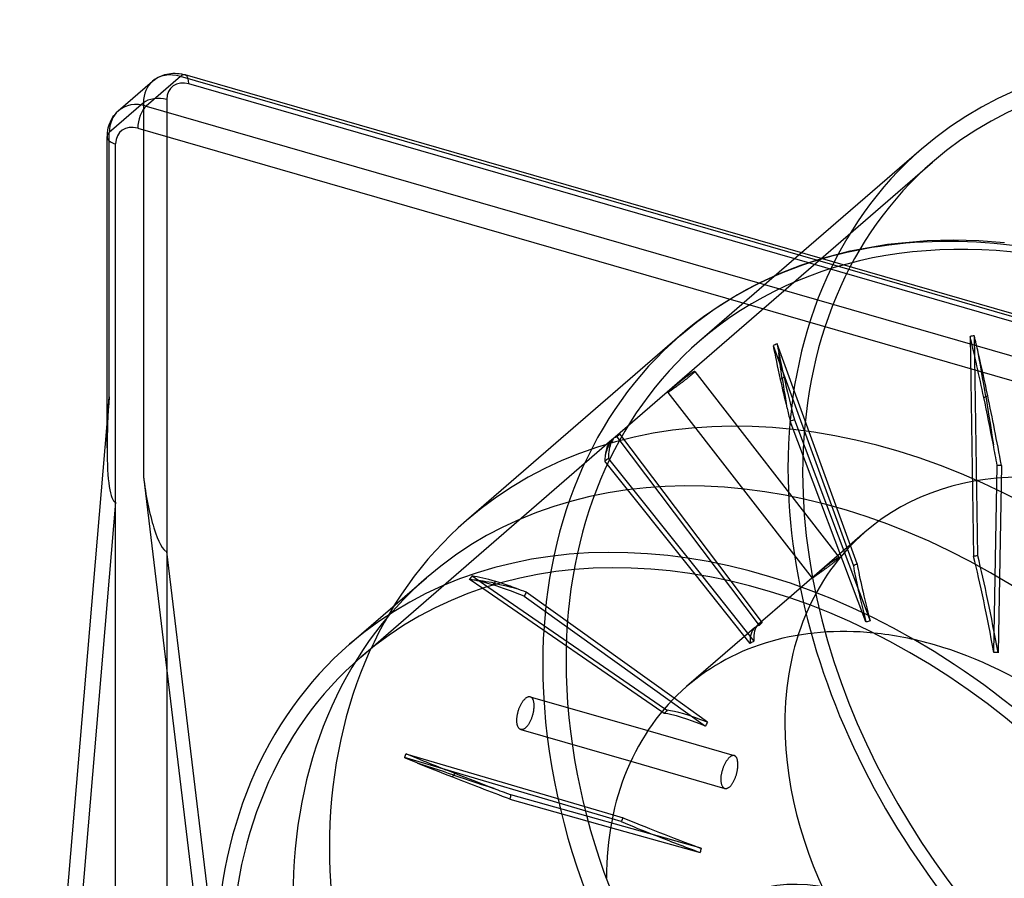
# Model space of a CAD drawing. Header units: millimetres. Extents: x -102 to 116, y -209 to 116.
# Tile 3 of 5: x -102 to 13, y 16 to 116. Entities that reach past the tile are written whole.
import ezdxf

# ---------------------------------------------------------------- set-up
doc = ezdxf.new("R2010")
doc.units = ezdxf.units.MM
doc.layers.add('MAIN-1', color=7, linetype='Continuous')
doc.layers.add('MAIN-2', color=7, linetype='Continuous')

msp = doc.modelspace()

# ---------------------------------------------------------------- linework, layer by layer
at = {"layer": 'MAIN-1'}
for p, q in [((-85.5, 109.57), (-85.3, 109.65)), ((-85.3, 109.65), (-85.1, 109.71)), ((-85.1, 109.71), (-84.87, 109.77)), ((-84.87, 109.77), (-84.63, 109.81)), ((-84.63, 109.81), (-84.39, 109.84)), ((-84.39, 109.84), (-84.14, 109.86)), ((-84.14, 109.86), (-83.9, 109.86)), ((-83.9, 109.86), (-83.65, 109.85)), ((-83.65, 109.85), (-83.4, 109.82)), ((-83.4, 109.82), (-83.15, 109.78)), ((-83.15, 109.78), (-82.9, 109.72)), ((-82.9, 109.72), (-82.72, 109.68)), ((81.83, 62.18), (-82.72, 109.68)), ((-90.55, 105.47), (-86.55, 108.94)), ((-83.27, 109.49), (-87.27, 106.02)), ((-86.55, 108.94), (-86.27, 109.15)), ((-86.27, 109.15), (-86.08, 109.28)), ((-86.08, 109.28), (-85.89, 109.39)), ((-85.89, 109.39), (-85.7, 109.49)), ((-85.7, 109.49), (-85.5, 109.57)), ((81.27, 61.99), (-83.27, 109.49)), ((-90.97, 105.04), (-91.09, 104.88)), ((-90.83, 105.19), (-90.97, 105.04)), ((-90.69, 105.34), (-90.83, 105.19)), ((-90.55, 105.47), (-90.69, 105.34)), ((-87.27, 106.02), (77.27, 58.52)), ((-91.62, 103.9), (-91.7, 103.65)), ((-91.52, 104.15), (-91.62, 103.9)), ((-91.36, 104.48), (-91.52, 104.15)), ((-91.17, 104.78), (-91.36, 104.48)), ((-91.09, 104.88), (-91.17, 104.78)), ((-91.85, 102.84), (-91.87, 102.44)), ((-91.8, 103.22), (-91.85, 102.84)), ((-91.76, 103.44), (-91.8, 103.22)), ((-91.7, 103.65), (-91.76, 103.44)), ((-88.27, 103.42), (76.27, 55.92)), ((-91.87, 65.95), (-91.87, 102.44)), ((-90.87, 59.59), (-90.87, 101.58)), ((3.56, 100.97), (-10.48, 88.82)), ((-0.41, 89.84), (4.23, 90.27)), ((4.23, 90.27), (7.33, 90.35)), ((7.33, 90.35), (10.29, 90.27)), ((10.29, 90.27), (13.31, 90.05)), ((-8.17, 88.15), (-4.79, 89.04)), ((-4.79, 89.04), (-0.41, 89.84)), ((-102.1, -52.51), (-91.87, 68.76)), ((-90.87, 59.59), (-100.37, -53.01)), ((-90.87, -61.24), (-90.87, 59.59)), ((-16.5, 43.05), (-22.96, 51.15)), ((-22.23, 51.03), (-16.07, 43.31)), ((-63.44, 42.95), (-54.44, 50.74)), ((-47.25, 49.68), (-26.53, 35.41)), ((-15.17, 45.6), (-18.74, 50.33)), ((-26.85, 35.03), (-47.85, 49.49)), ((-25.43, 36.61), (-42.74, 49.04)), ((-11.93, 48.4), (-15.57, 45.26)), ((-17.16, 43.87), (-23.97, 37.98)), ((-43.46, 35.69), (-43.43, 35.77)), ((-43.43, 35.77), (-43.39, 35.85)), ((-43.39, 35.85), (-43.35, 35.92)), ((-43.35, 35.92), (-43.31, 35.99)), ((-43.31, 35.99), (-43.27, 36.07)), ((-43.27, 36.07), (-43.23, 36.13)), ((-43.23, 36.13), (-43.18, 36.2)), ((-43.18, 36.2), (-43.14, 36.26)), ((-43.14, 36.26), (-43.1, 36.32)), ((-43.1, 36.32), (-43.05, 36.38)), ((-43.05, 36.38), (-43.01, 36.43)), ((-43.01, 36.43), (-42.96, 36.48)), ((-42.96, 36.48), (-42.92, 36.53)), ((-42.92, 36.53), (-42.87, 36.57)), ((-42.87, 36.57), (-42.83, 36.61)), ((-42.83, 36.61), (-42.78, 36.65)), ((-42.78, 36.65), (-42.73, 36.69)), ((-42.73, 36.69), (-42.68, 36.72)), ((-42.68, 36.72), (-42.63, 36.75)), ((-42.63, 36.75), (-42.58, 36.77)), ((-42.58, 36.77), (-42.54, 36.79)), ((-42.54, 36.79), (-42.49, 36.81)), ((-42.49, 36.81), (-42.44, 36.81)), ((-42.44, 36.81), (-42.4, 36.82)), ((-42.4, 36.82), (-42.35, 36.82)), ((-42.35, 36.82), (-42.31, 36.81)), ((-42.31, 36.81), (-42.27, 36.8)), ((-42.28, 36.8), (-28.49, 32.82)), ((-43.8, 34.6), (-43.79, 34.68)), ((-43.79, 34.68), (-43.77, 34.77)), ((-43.77, 34.77), (-43.75, 34.86)), ((-43.75, 34.86), (-43.73, 34.95)), ((-43.73, 34.95), (-43.7, 35.04)), ((-43.7, 35.04), (-43.68, 35.12)), ((-43.68, 35.12), (-43.65, 35.21)), ((-43.65, 35.21), (-43.62, 35.29)), ((-43.62, 35.29), (-43.6, 35.38)), ((-43.6, 35.38), (-43.56, 35.46)), ((-43.56, 35.46), (-43.53, 35.54)), ((-43.53, 35.54), (-43.5, 35.61)), ((-43.5, 35.61), (-43.46, 35.69)), ((-43.85, 34.18), (-43.84, 34.26)), ((-43.85, 34.1), (-43.85, 34.18)), ((-43.85, 34.02), (-43.85, 34.1)), ((-43.85, 33.95), (-43.85, 34.02)), ((-43.85, 33.87), (-43.85, 33.95)), ((-43.84, 33.8), (-43.85, 33.87)), ((-43.84, 34.34), (-43.83, 34.42)), ((-43.84, 34.26), (-43.84, 34.34)), ((-43.84, 33.72), (-43.84, 33.8)), ((-43.83, 33.65), (-43.84, 33.72)), ((-43.83, 34.42), (-43.82, 34.51)), ((-43.81, 33.58), (-43.83, 33.65)), ((-43.82, 34.51), (-43.8, 34.6)), ((-43.8, 33.52), (-43.81, 33.58)), ((-43.78, 33.46), (-43.8, 33.52)), ((-43.77, 33.4), (-43.78, 33.46)), ((-43.74, 33.34), (-43.77, 33.4)), ((-43.72, 33.29), (-43.74, 33.34)), ((-43.7, 33.24), (-43.72, 33.29)), ((-43.67, 33.19), (-43.7, 33.24)), ((-43.64, 33.15), (-43.67, 33.19)), ((-43.61, 33.11), (-43.64, 33.15)), ((-43.58, 33.08), (-43.61, 33.11)), ((-43.55, 33.05), (-43.58, 33.08)), ((-43.52, 33.02), (-43.55, 33.05)), ((-43.48, 33), (-43.52, 33.02)), ((-43.45, 32.98), (-43.48, 33)), ((-43.41, 32.97), (-43.45, 32.98)), ((-43.39, 32.96), (-30.49, 29.24)), ((-56.84, 30.12), (-32.58, 22.97)), ((-32.68, 22.48), (-57.03, 29.66)), ((-44.66, 24.81), (-32.86, 21.49))]:
    msp.add_line(p, q, dxfattribs=at)
for centre, major_axis, ratio, start_param, end_param in [((52, 45.03), (48.44, -55.94), 0.75, 0.713724, 3.141578), ((-83.27, 105.16), (-3.27, 3.78), 0.75, -0.857072, 0), ((-83.27, 107.75), (-0.55, -1.92), 0.433013, -3.141586, -2.55359), ((-87.27, 101.69), (3.27, -3.78), 0.75, 2.284521, 3.141592), ((-87.27, 104.29), (-0.55, -1.92), 0.433013, -2.55359, -0.982794), ((-88.27, 100.83), (-1.96, 2.27), 0.75, -0.857072, 0.713724), ((-89.87, 102.44), (-2, 0), 0.5, -0.000094, 1.047198), ((25, 21.65), (49.75, -57.45), 0.75, 2.284521, 2.810244), ((-89.87, 71.44), (-0.95, -11.86), 0.148506, -1.077537, -0.030305), ((-6, -5.2), (48.44, -55.94), 0.75, 0.713724, 3.141578), ((-15, -12.99), (-48.44, 55.94), 0.75, -2.427868, -0.000014), ((-15, -12.99), (47.14, -54.43), 0.75, 0.713724, 3.141578), ((131.26, -74.54), (-183.43, 125.05), 0.066938, -0.259618, -0.22321), ((11.31, 9.8), (-62.93, 40.7), 0.105103, -0.473512, -0.437427), ((5.1, 4.42), (29.07, -33.56), 0.75, 2.471304, 3.141578), ((11.31, 9.8), (26.82, -35.5), 0.157368, -3.1296, -2.903766), ((-15, -12.99), (-48.44, 55.94), 0.75, -0.000014, 0.713724), ((7.89, 6.83), (49.81, 24.1), 0.786071, 1.67352, 1.682622), ((-15, -12.99), (47.14, -54.43), 0.75, 3.141578, 3.855317), ((5.1, 4.42), (29.07, -33.56), 0.75, 3.141578, 3.855317), ((7.89, 6.83), (40.63, 80.14), 0.763112, 1.665424, 1.671028), ((10.89, 9.43), (-79.64, 26.25), 0.045575, 0.564554, 0.60064), ((140.93, -28.13), (212.18, -65.29), 0.03633, -2.742325, -2.69423), ((10.89, 9.43), (-79.64, 26.25), 0.045575, 0.687875, 0.814035), ((-6, -5.2), (-14.53, 16.78), 0.75, -0.857072, 2.284521)]:
    msp.add_ellipse(centre, major_axis=major_axis, ratio=ratio, start_param=start_param, end_param=end_param, dxfattribs=at)
at = {"layer": 'MAIN-2'}
for p, q in [((82.27, 61.12), (-82.27, 108.62)), ((-87.6, 106.41), (-91.6, 102.94)), ((-87.6, 106.41), (-87.6, 62.59)), ((-84.87, 106.77), (-84.87, 53.8)), ((-91.6, 71.94), (-91.6, 102.94)), ((-32.31, 67.27), (4.87, 99.46)), ((-10.48, 88.82), (-22.44, 78.46)), ((-10.57, 87.36), (-8.17, 88.15)), ((-12.88, 86.46), (-10.57, 87.36)), ((-16.6, 84.69), (-15.25, 85.38)), ((-15.25, 85.38), (-12.88, 86.46)), ((-18.49, 83.62), (-16.6, 84.69)), ((-20.71, 82.21), (-18.49, 83.62)), ((-22.78, 80.71), (-20.71, 82.21)), ((-24.75, 79.1), (-22.78, 80.71)), ((-24.75, 79.1), (-49.75, 57.45)), ((9.26, 79.02), (9.66, 53.24)), ((10.16, 53.32), (9.76, 79.1)), ((-13.81, 77.94), (-4.42, 52.13)), ((-3.97, 52.36), (-13.35, 78.15)), ((-13.11, 76.71), (-13.15, 77.11)), ((-13.06, 76.29), (-13.11, 76.71)), ((-13, 75.86), (-13.06, 76.29)), ((10.34, 76.42), (10.21, 77.14)), ((10.47, 75.68), (10.34, 76.42)), ((-12.95, 75.42), (-13, 75.86)), ((-12.89, 74.98), (-12.95, 75.42)), ((10.6, 74.93), (10.47, 75.68)), ((-24.5, 73.89), (-24.57, 73.83)), ((-24.42, 73.94), (-24.5, 73.89)), ((-24.35, 74), (-24.42, 73.94)), ((-24.28, 74.06), (-24.35, 74)), ((-24.3, 73.79), (-24.23, 73.85)), ((-24.2, 74.12), (-24.28, 74.06)), ((-24.23, 73.85), (-24.16, 73.9)), ((-24.13, 74.17), (-24.2, 74.12)), ((-24.16, 73.9), (-24.09, 73.96)), ((-24.06, 74.23), (-24.13, 74.17)), ((-24.09, 73.96), (-24.01, 74.01)), ((-23.99, 74.28), (-24.06, 74.23)), ((-24.01, 74.01), (-23.94, 74.07)), ((-23.92, 74.33), (-23.99, 74.28)), ((-23.94, 74.07), (-23.87, 74.12)), ((-23.85, 74.38), (-23.92, 74.33)), ((-23.87, 74.12), (-23.81, 74.18)), ((-23.79, 74.43), (-23.85, 74.38)), ((-23.81, 74.18), (-23.74, 74.23)), ((-23.72, 74.48), (-23.79, 74.43)), ((-23.74, 74.23), (-23.68, 74.28)), ((-23.66, 74.52), (-23.72, 74.48)), ((-23.68, 74.28), (-23.61, 74.33)), ((-23.61, 74.56), (-23.66, 74.52)), ((-23.55, 74.6), (-23.61, 74.56)), ((-23.61, 74.33), (-23.56, 74.38)), ((-23.56, 74.38), (-23.5, 74.43)), ((-23.5, 74.64), (-23.55, 74.6)), ((-23.45, 74.67), (-23.5, 74.64)), ((-23.5, 74.43), (-23.45, 74.47)), ((-23.39, 74.71), (-23.45, 74.67)), ((-23.45, 74.47), (-23.4, 74.52)), ((-23.4, 74.52), (-23.35, 74.56)), ((-23.35, 74.74), (-23.39, 74.71)), ((-23.3, 74.77), (-23.35, 74.74)), ((-23.35, 74.56), (-23.3, 74.6)), ((-23.26, 74.8), (-23.3, 74.77)), ((-23.3, 74.6), (-23.25, 74.64)), ((-23.22, 74.82), (-23.26, 74.8)), ((-23.25, 74.64), (-23.21, 74.68)), ((-23.18, 74.85), (-23.22, 74.82)), ((-23.21, 74.68), (-23.17, 74.72)), ((-23.15, 74.86), (-23.18, 74.85)), ((-23.17, 74.72), (-23.13, 74.75)), ((-23.12, 74.88), (-23.15, 74.86)), ((-23.13, 74.75), (-23.1, 74.78)), ((-23.09, 74.9), (-23.12, 74.88)), ((-23.1, 74.78), (-23.07, 74.81)), ((-23.07, 74.91), (-23.09, 74.9)), ((-23.05, 74.91), (-23.07, 74.91)), ((-23.07, 74.81), (-23.05, 74.84)), ((-23.03, 74.92), (-23.05, 74.91)), ((-23.05, 74.84), (-23.03, 74.86)), ((-23.02, 74.92), (-23.03, 74.92)), ((-23.03, 74.86), (-23.02, 74.88)), ((-23.01, 74.92), (-23.02, 74.92)), ((-23.02, 74.88), (-23.01, 74.89)), ((-23, 74.92), (-23.01, 74.92)), ((-23.01, 74.89), (-23, 74.91)), ((-23, 74.91), (-23, 74.92)), ((-23, 74.92), (-23, 74.92)), ((-23, 74.92), (-6.09, 53.13)), ((-12.99, 73.97), (-12.95, 74)), ((-12.95, 74), (-12.91, 74.02)), ((-12.91, 74.02), (-12.87, 74.04)), ((-12.83, 74.54), (-12.89, 74.98)), ((-12.87, 74.04), (-12.84, 74.06)), ((-12.84, 74.06), (-12.8, 74.09)), ((-12.76, 74.11), (-12.83, 74.54)), ((-12.8, 74.09), (-12.76, 74.11)), ((-12.72, 74.13), (-12.76, 74.11)), ((-12.76, 74.11), (-12.69, 73.66)), ((-12.69, 74.15), (-12.72, 74.13)), ((-12.65, 74.18), (-12.69, 74.15)), ((-12.61, 74.2), (-12.65, 74.18)), ((-12.58, 74.22), (-12.61, 74.2)), ((-12.54, 74.24), (-12.58, 74.22)), ((10.73, 74.18), (10.6, 74.93)), ((10.86, 73.44), (10.73, 74.18)), ((-25.94, 72.69), (-25.98, 72.65)), ((-25.89, 72.73), (-25.94, 72.69)), ((-25.85, 72.77), (-25.89, 72.73)), ((-25.8, 72.81), (-25.85, 72.77)), ((-25.83, 72.67), (-25.79, 72.7)), ((-25.75, 72.85), (-25.8, 72.81)), ((-25.79, 72.7), (-25.74, 72.74)), ((-25.7, 72.9), (-25.75, 72.85)), ((-25.74, 72.74), (-25.68, 72.77)), ((-25.65, 72.94), (-25.7, 72.9)), ((-25.68, 72.77), (-25.63, 72.81)), ((-25.59, 72.99), (-25.65, 72.94)), ((-25.63, 72.81), (-25.58, 72.85)), ((-25.53, 73.04), (-25.59, 72.99)), ((-25.58, 72.85), (-25.52, 72.89)), ((-25.47, 73.09), (-25.53, 73.04)), ((-25.52, 72.89), (-25.46, 72.94)), ((-25.41, 73.14), (-25.47, 73.09)), ((-25.46, 72.94), (-25.39, 72.98)), ((-25.35, 73.2), (-25.41, 73.14)), ((-25.39, 72.98), (-25.33, 73.03)), ((-25.28, 73.25), (-25.35, 73.2)), ((-25.33, 73.03), (-25.26, 73.08)), ((-25.21, 73.31), (-25.28, 73.25)), ((-25.26, 73.08), (-25.19, 73.13)), ((-25.14, 73.37), (-25.21, 73.31)), ((-25.19, 73.13), (-25.12, 73.18)), ((-25.07, 73.42), (-25.14, 73.37)), ((-25.12, 73.18), (-25.05, 73.23)), ((-25, 73.48), (-25.07, 73.42)), ((-25.05, 73.23), (-24.97, 73.29)), ((-24.93, 73.54), (-25, 73.48)), ((-24.97, 73.29), (-24.9, 73.34)), ((-24.86, 73.6), (-24.93, 73.54)), ((-24.9, 73.34), (-24.82, 73.4)), ((-24.79, 73.66), (-24.86, 73.6)), ((-24.82, 73.4), (-24.75, 73.46)), ((-24.72, 73.71), (-24.79, 73.66)), ((-24.75, 73.46), (-24.67, 73.51)), ((-24.64, 73.77), (-24.72, 73.71)), ((-24.67, 73.51), (-24.6, 73.57)), ((-24.57, 73.83), (-24.64, 73.77)), ((-24.6, 73.57), (-24.52, 73.62)), ((-24.52, 73.62), (-24.45, 73.68)), ((-24.45, 73.68), (-24.38, 73.73)), ((-24.38, 73.73), (-24.3, 73.79)), ((-12.69, 73.66), (-12.62, 73.2)), ((-12.62, 73.2), (-12.55, 72.71)), ((-12.55, 72.71), (-12.46, 72.21)), ((10.98, 72.7), (10.86, 73.44)), ((11.1, 71.97), (10.98, 72.7)), ((-91.87, 68.76), (-91.6, 71.94)), ((-26.15, 72.49), (-26.16, 72.48)), ((-26.16, 72.48), (-26.16, 72.47)), ((-26.16, 72.47), (-26.16, 72.47)), ((-26.16, 72.47), (-26.16, 72.47)), ((-26.16, 72.47), (-26.15, 72.47)), ((-26.16, 72.47), (-9.25, 50.68)), ((-26.14, 72.5), (-26.15, 72.49)), ((-26.15, 72.47), (-26.14, 72.47)), ((-26.12, 72.52), (-26.14, 72.5)), ((-26.14, 72.47), (-26.12, 72.48)), ((-26.1, 72.54), (-26.12, 72.52)), ((-26.12, 72.48), (-26.1, 72.49)), ((-26.08, 72.56), (-26.1, 72.54)), ((-26.1, 72.49), (-26.08, 72.5)), ((-26.05, 72.59), (-26.08, 72.56)), ((-26.08, 72.5), (-26.06, 72.52)), ((-26.06, 72.52), (-26.03, 72.54)), ((-26.02, 72.62), (-26.05, 72.59)), ((-26.03, 72.54), (-25.99, 72.56)), ((-25.98, 72.65), (-26.02, 72.62)), ((-25.99, 72.56), (-25.96, 72.58)), ((-25.96, 72.58), (-25.92, 72.61)), ((-25.92, 72.61), (-25.88, 72.64)), ((-25.88, 72.64), (-25.83, 72.67)), ((-12.46, 72.21), (-12.38, 71.69)), ((-12.38, 71.69), (-12.29, 71.16)), ((10.87, 71.87), (10.91, 71.88)), ((10.91, 71.88), (10.95, 71.9)), ((10.95, 71.9), (10.98, 71.92)), ((10.98, 71.92), (11.02, 71.93)), ((11.02, 71.93), (11.06, 71.95)), ((11.06, 71.95), (11.1, 71.97)), ((11.14, 71.98), (11.1, 71.97)), ((11.1, 71.97), (11.22, 71.23)), ((11.18, 72), (11.14, 71.98)), ((11.22, 72.02), (11.18, 72)), ((11.25, 72.03), (11.22, 72.02)), ((11.29, 72.05), (11.25, 72.03)), ((11.33, 72.07), (11.29, 72.05)), ((-12.29, 71.16), (-12.2, 70.63)), ((11.22, 71.23), (11.34, 70.46)), ((11.34, 70.46), (11.47, 69.67)), ((-11.33, 69.23), (-2.45, 45.68)), ((11.47, 69.67), (11.6, 68.85)), ((-2.94, 45.56), (-11.82, 69.11)), ((11.6, 68.85), (11.73, 68.02)), ((-62.13, 41.44), (-32.7, 66.93)), ((-32.69, 66.87), (-32.57, 67.01)), ((-32.57, 67.01), (-32.44, 67.14)), ((-32.44, 67.14), (-32.31, 67.27)), ((-32.31, 67.27), (-32.28, 67.29)), ((-32.28, 67.29), (-32.26, 67.31)), ((-32.26, 67.31), (-32.23, 67.33)), ((-32.23, 67.33), (-32.2, 67.35)), ((-32.2, 67.35), (-32.18, 67.38)), ((-32.18, 67.38), (-32.15, 67.4)), ((-32.15, 67.25), (-15.45, 45.15)), ((-18.74, 50.33), (-31.79, 67.6)), ((11.73, 68.02), (11.86, 67.18)), ((11.86, 67.18), (11.99, 66.33)), ((-33.25, 65.91), (-33.32, 65.71)), ((-33.16, 66.09), (-33.25, 65.91)), ((-33.2, 66.26), (-33.16, 66.29)), ((-33.16, 66.29), (-33.13, 66.32)), ((-33.08, 66.27), (-33.16, 66.09)), ((-33.13, 66.32), (-33.09, 66.35)), ((-33.09, 66.35), (-33.06, 66.37)), ((-32.99, 66.43), (-33.08, 66.27)), ((-33.06, 66.37), (-33.03, 66.4)), ((-33.03, 66.4), (-32.99, 66.43)), ((-32.99, 66.43), (-32.9, 66.58)), ((-32.96, 66.46), (-32.99, 66.43)), ((-32.92, 66.49), (-32.96, 66.46)), ((-32.89, 66.52), (-32.92, 66.49)), ((-32.9, 66.58), (-32.8, 66.73)), ((-32.85, 66.54), (-32.89, 66.52)), ((-32.82, 66.57), (-32.85, 66.54)), ((-32.79, 66.6), (-32.82, 66.57)), ((-32.8, 66.73), (-32.69, 66.87)), ((-33.45, 65.28), (-33.51, 65.05)), ((-33.39, 65.5), (-33.45, 65.28)), ((-33.32, 65.71), (-33.39, 65.5)), ((-33.11, 64.69), (-22.23, 51.03)), ((-22.96, 51.15), (-33.54, 64.42)), ((12.04, 41.98), (12.44, 63.91)), ((12.94, 63.9), (12.54, 41.96)), ((-87.6, 62.59), (-77.1, -24.45)), ((-3.07, 56.08), (-11.93, 48.4)), ((-75.37, -24.95), (-84.87, 53.8)), ((-84.87, 53.8), (-84.87, -56.04)), ((-6.28, 53.06), (-6.24, 53.08)), ((-6.24, 53.08), (-6.21, 53.1)), ((-6.21, 53.1), (-6.19, 53.11)), ((-6.19, 53.11), (-6.16, 53.12)), ((-6.16, 53.12), (-6.14, 53.13)), ((-6.14, 53.13), (-6.12, 53.13)), ((-6.12, 53.13), (-6.11, 53.14)), ((-6.11, 53.09), (-6.12, 53.07)), ((-6.11, 53.14), (-6.1, 53.14)), ((-6.1, 53.1), (-6.11, 53.09)), ((-6.1, 53.14), (-6.1, 53.13)), ((-6.1, 53.13), (-6.09, 53.13)), ((-6.09, 53.12), (-6.1, 53.1)), ((-6.09, 53.13), (-6.09, 53.12)), ((-7.88, 51.87), (-7.81, 51.92)), ((-7.81, 51.92), (-7.74, 51.98)), ((-7.74, 51.98), (-7.67, 52.04)), ((-7.67, 52.04), (-7.59, 52.1)), ((-7.59, 52.1), (-7.52, 52.16)), ((-7.47, 51.95), (-7.54, 51.89)), ((-7.52, 52.16), (-7.45, 52.22)), ((-7.4, 52), (-7.47, 51.95)), ((-7.45, 52.22), (-7.37, 52.28)), ((-7.32, 52.06), (-7.4, 52)), ((-7.37, 52.28), (-7.3, 52.33)), ((-7.25, 52.11), (-7.32, 52.06)), ((-7.3, 52.33), (-7.23, 52.39)), ((-7.18, 52.17), (-7.25, 52.11)), ((-7.23, 52.39), (-7.16, 52.44)), ((-7.1, 52.22), (-7.18, 52.17)), ((-7.16, 52.44), (-7.09, 52.5)), ((-7.03, 52.28), (-7.1, 52.22)), ((-7.09, 52.5), (-7.02, 52.55)), ((-6.96, 52.33), (-7.03, 52.28)), ((-7.02, 52.55), (-6.95, 52.6)), ((-6.9, 52.39), (-6.96, 52.33)), ((-6.95, 52.6), (-6.89, 52.65)), ((-6.83, 52.44), (-6.9, 52.39)), ((-6.89, 52.65), (-6.82, 52.7)), ((-6.76, 52.49), (-6.83, 52.44)), ((-6.82, 52.7), (-6.76, 52.74)), ((-6.76, 52.74), (-6.7, 52.78)), ((-6.7, 52.54), (-6.76, 52.49)), ((-6.7, 52.78), (-6.65, 52.82)), ((-6.64, 52.59), (-6.7, 52.54)), ((-6.65, 52.82), (-6.6, 52.86)), ((-6.59, 52.63), (-6.64, 52.59)), ((-6.6, 52.86), (-6.54, 52.89)), ((-6.53, 52.68), (-6.59, 52.63)), ((-6.54, 52.89), (-6.49, 52.93)), ((-6.48, 52.72), (-6.53, 52.68)), ((-6.49, 52.93), (-6.44, 52.96)), ((-6.44, 52.76), (-6.48, 52.72)), ((-6.44, 52.96), (-6.4, 52.99)), ((-6.39, 52.8), (-6.44, 52.76)), ((-6.4, 52.99), (-6.36, 53.02)), ((-6.34, 52.85), (-6.39, 52.8)), ((-6.36, 53.02), (-6.32, 53.04)), ((-6.3, 52.89), (-6.34, 52.85)), ((-6.32, 53.04), (-6.28, 53.06)), ((-6.26, 52.92), (-6.3, 52.89)), ((-6.22, 52.96), (-6.26, 52.92)), ((-6.19, 52.99), (-6.22, 52.96)), ((-6.16, 53.02), (-6.19, 52.99)), ((-6.14, 53.04), (-6.16, 53.02)), ((-6.12, 53.07), (-6.14, 53.04)), ((-49.09, 50.95), (-47.25, 49.68)), ((-9.19, 50.75), (-9.17, 50.77)), ((-9.17, 50.77), (-9.14, 50.8)), ((-9.14, 50.8), (-9.1, 50.83)), ((-9.09, 50.78), (-9.12, 50.76)), ((-9.1, 50.83), (-9.07, 50.86)), ((-9.06, 50.8), (-9.09, 50.78)), ((-9.07, 50.86), (-9.03, 50.9)), ((-9.02, 50.83), (-9.06, 50.8)), ((-9.03, 50.9), (-8.98, 50.94)), ((-8.98, 50.86), (-9.02, 50.83)), ((-8.98, 50.94), (-8.94, 50.98)), ((-8.93, 50.89), (-8.98, 50.86)), ((-8.94, 50.98), (-8.89, 51.02)), ((-8.88, 50.92), (-8.93, 50.89)), ((-8.89, 51.02), (-8.84, 51.06)), ((-8.83, 50.96), (-8.88, 50.92)), ((-8.84, 51.06), (-8.79, 51.1)), ((-8.78, 50.99), (-8.83, 50.96)), ((-8.79, 51.1), (-8.74, 51.15)), ((-8.73, 51.03), (-8.78, 50.99)), ((-8.74, 51.15), (-8.68, 51.2)), ((-8.67, 51.07), (-8.73, 51.03)), ((-8.68, 51.2), (-8.62, 51.24)), ((-8.62, 51.11), (-8.67, 51.07)), ((-8.62, 51.24), (-8.56, 51.3)), ((-8.56, 51.16), (-8.62, 51.11)), ((-8.56, 51.3), (-8.5, 51.35)), ((-8.49, 51.2), (-8.56, 51.16)), ((-8.5, 51.35), (-8.44, 51.4)), ((-8.43, 51.25), (-8.49, 51.2)), ((-8.44, 51.4), (-8.37, 51.46)), ((-8.36, 51.3), (-8.43, 51.25)), ((-8.37, 51.46), (-8.3, 51.52)), ((-8.29, 51.35), (-8.36, 51.3)), ((-8.3, 51.52), (-8.23, 51.57)), ((-8.22, 51.4), (-8.29, 51.35)), ((-8.23, 51.57), (-8.16, 51.63)), ((-8.14, 51.45), (-8.22, 51.4)), ((-8.16, 51.63), (-8.09, 51.69)), ((-8.07, 51.51), (-8.14, 51.45)), ((-8.09, 51.69), (-8.02, 51.75)), ((-7.99, 51.56), (-8.07, 51.51)), ((-8.02, 51.75), (-7.95, 51.81)), ((-7.92, 51.62), (-7.99, 51.56)), ((-7.95, 51.81), (-7.88, 51.87)), ((-7.84, 51.67), (-7.92, 51.62)), ((-7.77, 51.73), (-7.84, 51.67)), ((-7.69, 51.78), (-7.77, 51.73)), ((-7.62, 51.84), (-7.69, 51.78)), ((-7.54, 51.89), (-7.62, 51.84)), ((-47.85, 49.49), (-49.42, 50.57)), ((-48.42, 50.41), (-48.71, 50.44)), ((-48.11, 50.37), (-48.42, 50.41)), ((-47.8, 50.33), (-48.11, 50.37)), ((-47.48, 50.28), (-47.8, 50.33)), ((-47.15, 50.23), (-47.48, 50.28)), ((-46.83, 50.17), (-47.15, 50.23)), ((-46.51, 50.1), (-46.83, 50.17)), ((-46.68, 49.91), (-46.66, 49.94)), ((-46.66, 49.94), (-46.63, 49.97)), ((-46.63, 49.97), (-46.6, 50.01)), ((-46.6, 50.01), (-46.57, 50.04)), ((-46.57, 50.04), (-46.54, 50.07)), ((-46.54, 50.07), (-46.51, 50.1)), ((-46.48, 50.14), (-46.51, 50.1)), ((-46.51, 50.1), (-46.18, 50.04)), ((-46.45, 50.17), (-46.48, 50.14)), ((-46.42, 50.2), (-46.45, 50.17)), ((-46.39, 50.23), (-46.42, 50.2)), ((-46.36, 50.27), (-46.39, 50.23)), ((-46.33, 50.3), (-46.36, 50.27)), ((-46.18, 50.04), (-45.83, 49.96)), ((-45.83, 49.96), (-45.46, 49.87)), ((-45.46, 49.87), (-45.08, 49.78)), ((-45.08, 49.78), (-44.69, 49.68)), ((-44.69, 49.68), (-44.29, 49.58)), ((-9.25, 50.69), (-9.24, 50.7)), ((-9.25, 50.68), (-9.25, 50.69)), ((-9.24, 50.68), (-9.25, 50.68)), ((-9.25, 50.68), (-9.25, 50.68)), ((-9.25, 50.68), (-9.25, 50.68)), ((-9.24, 50.7), (-9.23, 50.71)), ((-9.23, 50.69), (-9.24, 50.68)), ((-9.23, 50.71), (-9.21, 50.73)), ((-9.22, 50.7), (-9.23, 50.69)), ((-9.2, 50.71), (-9.22, 50.7)), ((-9.21, 50.73), (-9.19, 50.75)), ((-9.18, 50.72), (-9.2, 50.71)), ((-9.15, 50.74), (-9.18, 50.72)), ((-9.12, 50.76), (-9.15, 50.74)), ((-44.29, 49.58), (-43.88, 49.47)), ((-42.98, 48.6), (-21.75, 33.35)), ((-15.09, 45.5), (-15.17, 45.6)), ((-15.99, 44.89), (-17.16, 43.87)), ((-42.27, 36.8), (-42.23, 36.78)), ((-42.23, 36.78), (-42.2, 36.77)), ((-42.2, 36.77), (-42.16, 36.74)), ((-42.16, 36.74), (-42.13, 36.72)), ((-42.13, 36.72), (-42.1, 36.69)), ((-42.1, 36.69), (-42.07, 36.66)), ((-42.07, 36.66), (-42.05, 36.62)), ((-42.05, 36.62), (-42.02, 36.58)), ((-42.02, 36.58), (-42, 36.53)), ((-42, 36.53), (-41.97, 36.49)), ((-41.97, 36.49), (-41.95, 36.43)), ((-41.95, 36.43), (-41.93, 36.38)), ((-41.93, 36.38), (-41.92, 36.32)), ((-41.92, 36.32), (-41.9, 36.25)), ((-41.9, 36.25), (-41.89, 36.19)), ((-41.89, 36.19), (-41.88, 36.12)), ((-41.88, 36.12), (-41.87, 36.05)), ((-41.87, 36.05), (-41.86, 35.98)), ((-41.86, 35.98), (-41.86, 35.9)), ((-41.86, 35.9), (-41.85, 35.83)), ((-41.85, 35.83), (-41.85, 35.75)), ((-21.52, 33.8), (-25.43, 36.61)), ((-42.01, 34.65), (-42.04, 34.56)), ((-41.99, 34.74), (-42.01, 34.65)), ((-41.97, 34.82), (-41.99, 34.74)), ((-41.95, 34.91), (-41.97, 34.82)), ((-41.93, 35), (-41.95, 34.91)), ((-41.91, 35.09), (-41.93, 35)), ((-41.9, 35.18), (-41.91, 35.09)), ((-41.89, 35.27), (-41.9, 35.18)), ((-41.88, 35.35), (-41.89, 35.27)), ((-41.87, 35.44), (-41.88, 35.35)), ((-41.86, 35.52), (-41.87, 35.44)), ((-41.85, 35.68), (-41.86, 35.6)), ((-41.86, 35.6), (-41.86, 35.52)), ((-41.85, 35.75), (-41.85, 35.68)), ((-26.57, 34.83), (-26.85, 35.03)), ((-26.53, 35.41), (-26.24, 35.21)), ((-42.52, 33.5), (-42.57, 33.44)), ((-42.48, 33.56), (-42.52, 33.5)), ((-42.44, 33.63), (-42.48, 33.56)), ((-42.4, 33.7), (-42.44, 33.63)), ((-42.36, 33.77), (-42.4, 33.7)), ((-42.32, 33.84), (-42.36, 33.77)), ((-42.28, 33.92), (-42.32, 33.84)), ((-42.25, 34), (-42.28, 33.92)), ((-42.21, 34.07), (-42.25, 34)), ((-42.18, 34.15), (-42.21, 34.07)), ((-42.15, 34.23), (-42.18, 34.15)), ((-42.12, 34.31), (-42.15, 34.23)), ((-42.09, 34.39), (-42.12, 34.31)), ((-42.06, 34.48), (-42.09, 34.39)), ((-42.04, 34.56), (-42.06, 34.48)), ((-43.36, 32.95), (-43.41, 32.97)), ((-43.32, 32.95), (-43.36, 32.95)), ((-43.27, 32.95), (-43.32, 32.95)), ((-43.23, 32.95), (-43.27, 32.95)), ((-43.18, 32.96), (-43.23, 32.95)), ((-43.13, 32.97), (-43.18, 32.96)), ((-43.08, 32.99), (-43.13, 32.97)), ((-43.03, 33.01), (-43.08, 32.99)), ((-42.98, 33.04), (-43.03, 33.01)), ((-42.93, 33.07), (-42.98, 33.04)), ((-42.88, 33.11), (-42.93, 33.07)), ((-42.83, 33.15), (-42.88, 33.11)), ((-42.79, 33.19), (-42.83, 33.15)), ((-42.74, 33.23), (-42.79, 33.19)), ((-42.7, 33.28), (-42.74, 33.23)), ((-42.65, 33.33), (-42.7, 33.28)), ((-42.61, 33.38), (-42.65, 33.33)), ((-42.57, 33.44), (-42.61, 33.38)), ((-28.49, 32.82), (-18.37, 29.9)), ((-54.9, 28.83), (-55.49, 29.03)), ((-30.49, 29.24), (-19.48, 26.06)), ((-19.52, 28.87), (-19.55, 28.79)), ((-19.48, 28.94), (-19.52, 28.87)), ((-19.44, 29.02), (-19.48, 28.94)), ((-19.4, 29.09), (-19.44, 29.02)), ((-19.35, 29.16), (-19.4, 29.09)), ((-19.31, 29.23), (-19.35, 29.16)), ((-19.27, 29.3), (-19.31, 29.23)), ((-19.22, 29.36), (-19.27, 29.3)), ((-19.18, 29.42), (-19.22, 29.36)), ((-19.13, 29.48), (-19.18, 29.42)), ((-19.09, 29.53), (-19.13, 29.48)), ((-19.04, 29.58), (-19.09, 29.53)), ((-19, 29.63), (-19.04, 29.58)), ((-18.96, 29.67), (-19, 29.63)), ((-18.91, 29.71), (-18.96, 29.67)), ((-18.86, 29.75), (-18.91, 29.71)), ((-18.81, 29.78), (-18.86, 29.75)), ((-18.77, 29.82), (-18.81, 29.78)), ((-18.72, 29.85), (-18.77, 29.82)), ((-18.67, 29.87), (-18.72, 29.85)), ((-18.62, 29.89), (-18.67, 29.87)), ((-18.57, 29.9), (-18.62, 29.89)), ((-18.53, 29.91), (-18.57, 29.9)), ((-18.48, 29.91), (-18.53, 29.91)), ((-18.44, 29.91), (-18.48, 29.91)), ((-18.39, 29.91), (-18.44, 29.91)), ((-18.35, 29.9), (-18.39, 29.91)), ((-18.32, 29.88), (-18.35, 29.9)), ((-18.29, 29.86), (-18.32, 29.88)), ((-18.25, 29.84), (-18.29, 29.86)), ((-18.22, 29.82), (-18.25, 29.84)), ((-18.19, 29.79), (-18.22, 29.82)), ((-18.17, 29.76), (-18.19, 29.79)), ((-18.14, 29.72), (-18.17, 29.76)), ((-18.11, 29.68), (-18.14, 29.72)), ((-18.09, 29.63), (-18.11, 29.68)), ((-18.07, 29.58), (-18.09, 29.63)), ((-18.05, 29.53), (-18.07, 29.58)), ((-18.03, 29.48), (-18.05, 29.53)), ((-18.01, 29.42), (-18.03, 29.48)), ((-18, 29.35), (-18.01, 29.42)), ((-17.99, 29.29), (-18, 29.35)), ((-17.98, 29.22), (-17.99, 29.29)), ((-17.97, 29.15), (-17.98, 29.22)), ((-17.96, 29.08), (-17.97, 29.15)), ((-17.96, 29), (-17.96, 29.08)), ((-17.95, 28.93), (-17.96, 29)), ((-17.95, 28.85), (-17.95, 28.93)), ((-17.95, 28.78), (-17.95, 28.85)), ((-54.3, 28.63), (-54.9, 28.83)), ((-53.69, 28.43), (-54.3, 28.63)), ((-53.08, 28.22), (-53.69, 28.43)), ((-52.46, 28.02), (-53.08, 28.22)), ((-51.85, 27.81), (-52.46, 28.02)), ((-51.25, 27.61), (-51.85, 27.81)), ((-51.18, 27.72), (-51.21, 27.68)), ((-51.16, 27.75), (-51.18, 27.72)), ((-51.13, 27.79), (-51.16, 27.75)), ((-51.11, 27.82), (-51.13, 27.79)), ((-19.9, 27.7), (-19.91, 27.61)), ((-19.88, 27.78), (-19.9, 27.7)), ((-19.86, 27.87), (-19.88, 27.78)), ((-19.84, 27.96), (-19.86, 27.87)), ((-19.82, 28.05), (-19.84, 27.96)), ((-19.8, 28.13), (-19.82, 28.05)), ((-19.77, 28.22), (-19.8, 28.13)), ((-19.75, 28.31), (-19.77, 28.22)), ((-19.72, 28.39), (-19.75, 28.31)), ((-19.69, 28.47), (-19.72, 28.39)), ((-19.66, 28.55), (-19.69, 28.47)), ((-19.62, 28.63), (-19.66, 28.55)), ((-19.59, 28.71), (-19.62, 28.63)), ((-19.55, 28.79), (-19.59, 28.71)), ((-18.13, 27.66), (-18.11, 27.75)), ((-18.11, 27.75), (-18.08, 27.83)), ((-18.08, 27.83), (-18.06, 27.92)), ((-18.06, 27.92), (-18.04, 28.01)), ((-18.04, 28.01), (-18.03, 28.1)), ((-18.03, 28.1), (-18.01, 28.19)), ((-18.01, 28.19), (-18, 28.28)), ((-18, 28.28), (-17.98, 28.36)), ((-17.98, 28.36), (-17.97, 28.45)), ((-17.97, 28.54), (-17.96, 28.62)), ((-17.97, 28.45), (-17.97, 28.54)), ((-17.96, 28.7), (-17.95, 28.78)), ((-17.96, 28.62), (-17.96, 28.7)), ((-51.4, 27.4), (-51.37, 27.44)), ((-51.37, 27.44), (-51.35, 27.47)), ((-51.35, 27.47), (-51.33, 27.51)), ((-51.33, 27.51), (-51.3, 27.54)), ((-51.3, 27.54), (-51.28, 27.58)), ((-51.28, 27.58), (-51.25, 27.61)), ((-51.23, 27.65), (-51.25, 27.61)), ((-51.25, 27.61), (-50.65, 27.41)), ((-51.21, 27.68), (-51.23, 27.65)), ((-50.65, 27.41), (-50.01, 27.2)), ((-50.01, 27.2), (-49.35, 26.98)), ((-49.35, 26.98), (-48.67, 26.76)), ((-48.67, 26.76), (-47.98, 26.53)), ((-19.94, 27.36), (-19.95, 27.28)), ((-19.95, 27.28), (-19.95, 27.2)), ((-19.95, 27.2), (-19.95, 27.12)), ((-19.95, 27.12), (-19.95, 27.05)), ((-19.95, 27.05), (-19.95, 26.97)), ((-19.95, 26.97), (-19.94, 26.9)), ((-19.93, 27.44), (-19.94, 27.36)), ((-19.94, 26.9), (-19.93, 26.82)), ((-19.91, 27.61), (-19.93, 27.52)), ((-19.93, 27.52), (-19.93, 27.44)), ((-19.93, 26.82), (-19.92, 26.75)), ((-19.92, 26.75), (-19.91, 26.68)), ((-19.91, 26.68), (-19.9, 26.62)), ((-19.9, 26.62), (-19.88, 26.56)), ((-19.88, 26.56), (-19.86, 26.5)), ((-18.65, 26.54), (-18.61, 26.6)), ((-18.61, 26.6), (-18.57, 26.66)), ((-18.57, 26.66), (-18.53, 26.73)), ((-18.53, 26.73), (-18.49, 26.8)), ((-18.49, 26.8), (-18.45, 26.87)), ((-18.45, 26.87), (-18.41, 26.94)), ((-18.41, 26.94), (-18.37, 27.02)), ((-18.37, 27.02), (-18.34, 27.09)), ((-18.34, 27.09), (-18.3, 27.17)), ((-18.3, 27.17), (-18.27, 27.25)), ((-18.27, 27.25), (-18.24, 27.33)), ((-18.24, 27.33), (-18.21, 27.41)), ((-18.21, 27.41), (-18.18, 27.49)), ((-18.18, 27.49), (-18.16, 27.58)), ((-18.16, 27.58), (-18.13, 27.66)), ((-47.98, 26.53), (-47.27, 26.3)), ((-47.27, 26.3), (-46.56, 26.06)), ((-19.86, 26.5), (-19.84, 26.44)), ((-19.84, 26.44), (-19.82, 26.39)), ((-19.82, 26.39), (-19.79, 26.34)), ((-19.79, 26.34), (-19.76, 26.29)), ((-19.76, 26.29), (-19.74, 26.25)), ((-19.74, 26.25), (-19.71, 26.21)), ((-19.71, 26.21), (-19.67, 26.18)), ((-19.67, 26.18), (-19.64, 26.15)), ((-19.64, 26.15), (-19.61, 26.12)), ((-19.61, 26.12), (-19.57, 26.1)), ((-19.57, 26.1), (-19.53, 26.08)), ((-19.53, 26.08), (-19.5, 26.06)), ((-19.5, 26.06), (-19.45, 26.05)), ((-19.45, 26.05), (-19.41, 26.04)), ((-19.41, 26.04), (-19.36, 26.04)), ((-19.36, 26.04), (-19.31, 26.05)), ((-19.31, 26.05), (-19.26, 26.05)), ((-19.26, 26.05), (-19.21, 26.07)), ((-19.21, 26.07), (-19.16, 26.08)), ((-19.16, 26.08), (-19.11, 26.11)), ((-19.11, 26.11), (-19.06, 26.14)), ((-19.06, 26.14), (-19.01, 26.17)), ((-19.01, 26.17), (-18.96, 26.2)), ((-18.96, 26.2), (-18.91, 26.24)), ((-18.91, 26.24), (-18.87, 26.28)), ((-18.87, 26.28), (-18.83, 26.33)), ((-18.83, 26.33), (-18.78, 26.37)), ((-18.78, 26.37), (-18.74, 26.42)), ((-18.74, 26.42), (-18.69, 26.48)), ((-18.69, 26.48), (-18.65, 26.54)), ((-22.27, 19.03), (-44.55, 25.3)), ((-31.61, 22.16), (-32.68, 22.48)), ((-32.58, 22.97), (-31.41, 22.62)), ((-32.86, 21.49), (-22.36, 18.54))]:
    msp.add_line(p, q, dxfattribs=at)
for centre, major_axis, ratio, start_param, end_param in [((52, 45.03), (-47.14, 54.43), 0.75, -2.427868, -0.000014), ((-83.27, 107.75), (-0.55, -1.92), 0.433013, 2.158799, 3.141599), ((-83.27, 105.16), (-3.27, 3.78), 0.75, 0, 0.713724), ((-82.27, 106.02), (1.96, -2.27), 0.75, 2.284521, 3.855317), ((-85.87, 105.91), (-2, 0), 0.5, -2.094395, -0.523599), ((-87.27, 101.69), (3.27, -3.78), 0.75, 3.141592, 3.855317), ((-89.87, 102.44), (-2, 0), 0.5, -0.523599, -0.000094), ((52, 45.03), (48.44, -55.94), 0.75, 3.141578, 3.855317), ((52, 45.03), (-47.14, 54.43), 0.75, -0.000014, 0.713724), ((26, 22.52), (48.44, -55.94), 0.75, 2.284521, 3.141578), ((25, 21.65), (49.75, -57.45), 0.75, 2.810244, 3.141578), ((25, 21.65), (49.75, -57.45), 0.75, -3.141593, -2.427868), ((26, 22.52), (48.44, -55.94), 0.75, 3.141578, 3.855317), ((14.31, 12.4), (87.35, 21.09), 0.739239, 1.445565, 1.451169), ((10.89, 9.43), (9.05, -87.16), 0.103968, 2.358489, 2.484649), ((11.31, 9.8), (9.05, -87.16), 0.103968, 2.44296, 2.479045), ((14.31, 12.4), (78.16, 43.97), 0.793616, 1.480021, 1.485626), ((10.89, 9.43), (24.86, -73.69), 0.054835, -2.782329, -2.656169), ((11.31, 9.8), (24.86, -73.69), 0.054835, -2.776725, -2.74064), ((61.05, -124.67), (-74.6, 209.09), 0.037608, 0.252083, 0.300179), ((11.35, -120.28), (-11.65, 221.69), 0.090524, -0.525193, -0.477098), ((60.58, -124.84), (74.6, -209.09), 0.037608, -2.83984, -2.791744), ((11.31, 9.8), (24.86, -73.69), 0.054835, -2.653405, -2.527245), ((0, 0), (-49.75, 57.45), 0.75, -2.427868, -0.000014), ((-89.87, 71.44), (-0.95, -11.86), 0.148506, -1.601101, -1.077537), ((10.85, -120.3), (11.65, -221.69), 0.090524, 2.56673, 2.614825), ((11.31, 9.8), (9.05, -87.16), 0.103968, 2.229565, 2.355725), ((10.89, 9.43), (24.86, -73.69), 0.054835, -2.568934, -2.532849), ((7.89, 6.83), (88.12, 17.32), 0.725144, 1.646788, 1.652393), ((10.89, 9.43), (43.49, -57.58), 0.157368, -3.130857, -3.06078), ((103.15, -108.61), (-135.32, 175.99), 0.092902, -0.001292, 0.046804), ((10.89, 9.43), (43.49, -57.58), 0.157368, 3.096245, 3.152328), ((14.31, 12.4), (58.57, 67.84), 0.798589, 1.440366, 1.44597), ((11.31, 9.8), (43.49, -57.58), 0.157368, 3.101849, 3.137935), ((102.76, -108.91), (135.32, -175.99), 0.092902, -3.093215, -3.045119), ((11.31, 9.8), (43.49, -57.58), 0.157368, -3.058016, -2.931855), ((10.89, 9.43), (9.05, -87.16), 0.103968, 2.235169, 2.271254), ((10.89, 9.43), (43.49, -57.58), 0.157368, -2.973545, -2.93746), ((7.89, 6.83), (80.78, 39.09), 0.786071, 1.70161, 1.707214), ((26, 22.52), (29.07, -33.56), 0.75, 0.713724, 3.141578), ((52, 45.03), (48.44, -55.94), 0.75, -2.427868, -0.000014), ((7.89, 6.83), (88.73, 1.07), 0.643742, 1.506029, 1.511633), ((-85.87, 62.09), (1.15, -8.3), 0.197325, -1.658316, -0.087519), ((52, 45.03), (-47.14, 54.43), 0.75, 0.713724, 3.141578), ((0, 0), (-49.75, 57.45), 0.75, -0.000014, 0.713724), ((26, 22.52), (29.07, -33.56), 0.75, 3.141578, 3.855317), ((14.31, 12.4), (53.87, 13.01), 0.739239, 1.470157, 1.479258), ((10.89, 9.43), (5.58, -53.75), 0.103968, 2.210576, 2.512739), ((11.31, 9.8), (5.58, -53.75), 0.103968, 2.201475, 2.503638), ((14.31, 12.4), (48.2, 27.11), 0.793616, 1.504614, 1.513715), ((10.89, 9.43), (15.33, -45.44), 0.054835, -2.810419, -2.508256), ((11.31, 9.8), (15.33, -45.44), 0.054835, -2.801318, -2.499155), ((7.89, 6.83), (62.98, 63.72), 0.802315, 1.667744, 1.673349), ((11.31, 9.8), (-62.93, 40.7), 0.105103, -0.350192, -0.224032), ((-6, -5.2), (48.44, -55.94), 0.75, 3.141578, 3.855317), ((10.89, 9.43), (-62.93, 40.7), 0.105103, -0.265721, -0.229636), ((130.97, -74.95), (183.43, -125.05), 0.066938, 2.931645, 2.97974), ((10.89, 9.43), (-62.93, 40.7), 0.105103, -0.479116, -0.352956), ((131.26, -74.54), (-183.43, 125.05), 0.066938, -0.22321, -0.211523), ((14.31, 12.4), (36.65, 82.06), 0.750787, 1.457198, 1.462802), ((10.89, 9.43), (26.82, -35.5), 0.157368, 3.068156, 3.15327), ((11.31, 9.8), (26.82, -35.5), 0.157368, 3.077257, 3.153585), ((14.31, 12.4), (36.12, 41.84), 0.798589, 1.464958, 1.474059), ((7.89, 6.83), (54.34, 10.68), 0.725144, 1.618699, 1.6278), ((10.89, 9.43), (26.82, -35.5), 0.157368, -3.129916, -2.912867), ((5.1, 4.42), (29.07, -33.56), 0.75, 2.284521, 2.471304), ((5.1, 4.42), (29.07, -33.56), 0.75, 0.713724, 2.284521), ((7.89, 6.83), (54.72, 0.66), 0.643742, 1.47794, 1.487041), ((25, 21.65), (49.75, -57.45), 0.75, -2.427868, -0.857072), ((26, 22.52), (48.44, -55.94), 0.75, -2.427868, -0.857072), ((7.89, 6.83), (38.84, 39.29), 0.802315, 1.639655, 1.648756), ((10.89, 9.43), (-38.81, 25.1), 0.105103, -0.507206, -0.205043), ((11.31, 9.8), (-38.81, 25.1), 0.105103, -0.498105, -0.195942), ((14.31, 12.4), (22.6, 50.6), 0.750787, 1.48179, 1.490891), ((26, 22.52), (29.07, -33.56), 0.75, -2.427868, -0.000014), ((11.31, 9.8), (-79.64, 26.25), 0.045575, 0.55895, 0.68511), ((141.08, -27.65), (-212.18, 65.29), 0.03633, 0.448937, 0.497032), ((11.31, 9.8), (-79.64, 26.25), 0.045575, 0.772345, 0.80843), ((14.31, 12.4), (-19.15, -87.22), 0.674852, -1.570531, -1.564927), ((7.89, 6.83), (25.06, 49.42), 0.763112, 1.637335, 1.646436), ((10.89, 9.43), (49.11, -16.18), 0.045575, -2.601631, -2.4551), ((11.31, 9.8), (49.11, -16.18), 0.045575, -2.610732, -2.4551), ((11.31, 9.8), (49.11, -16.18), 0.045575, -2.4551, -2.30857), ((10.89, 9.43), (49.11, -16.18), 0.045575, -2.4551, -2.299469), ((0, 0), (-49.75, 57.45), 0.75, 0.713724, 3.141578), ((14.31, 12.4), (-11.81, -53.78), 0.674852, -1.545938, -1.536837)]:
    msp.add_ellipse(centre, major_axis=major_axis, ratio=ratio, start_param=start_param, end_param=end_param, dxfattribs=at)

doc.saveas('drawing.dxf')
